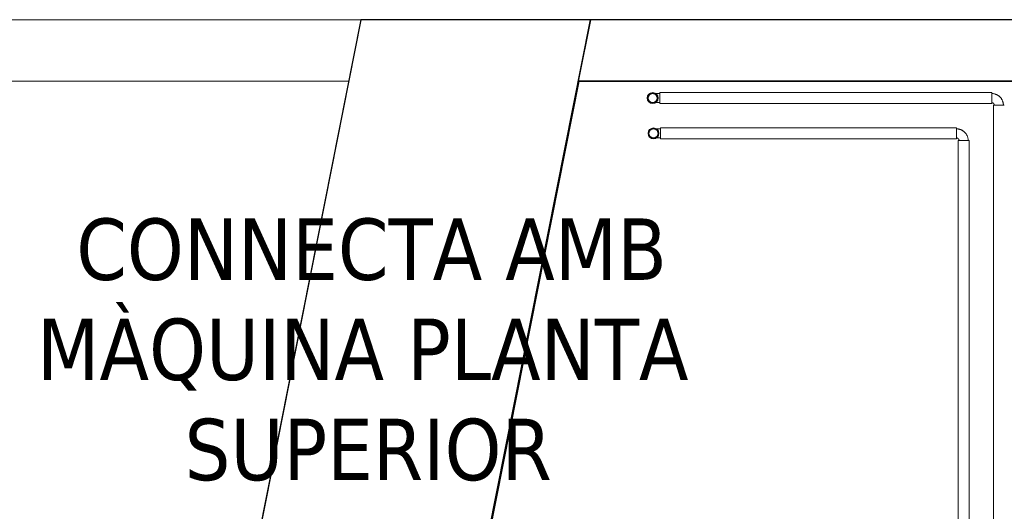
# Model space of a CAD drawing. Header units: metres. Extents: x 391.1 to 427.5, y 12.7 to 28.4.
# Tile 17 of 140: x 399.9 to 402.3, y 27 to 28.2. Entities that reach past the tile are written whole.
import ezdxf

# ---------------------------------------------------------------- set-up
doc = ezdxf.new("R2010")
doc.units = ezdxf.units.M
doc.layers.add('01_SUELOS', color=7, linetype='Continuous', lineweight=25, true_color=0x007f00)
for name, color, linetype, lineweight in [('A-DETL-____-MBND', 7, 'Continuous', 18), ('A-WALL-____-MCUT', 7, 'Continuous', 25), ('A-WALL-____-OTLN', 7, 'Continuous', 25), ('G-____-____-TEXT', 7, 'Continuous', 30), ('P-PIPE-____-OTLN', 7, 'Continuous', 18)]:
    doc.layers.add(name, color=color, linetype=linetype, lineweight=lineweight)
doc.styles.add('Tahoma_4', font='tahoma.ttf', dxfattribs={"height": 0.15})

# ---------------------------------------------------------------- blocks, each defined once
blk = doc.blocks.new('Family - Envans P1-154895-04_CLI_AIGUA_P1')
at = {"layer": 'A-WALL-____-MCUT', "color": 253, "true_color": 0xaaaaaa}
for p, q in [((25.5857, 0.15), (0.0311, 0.15)), ((25.556, 0), (25.5857, 0.15)), ((0, 0), (25.556, 0))]:
    blk.add_line(p, q, dxfattribs=at)
at = {"layer": 'A-WALL-____-OTLN', "color": 253, "true_color": 0xaaaaaa}
for p, q in [((25.5857, 0.15), (0.0311, 0.15)), ((25.556, 0), (25.5857, 0.15)), ((0, 0), (25.556, 0))]:
    blk.add_line(p, q, dxfattribs=at)
at = {"layer": 'A-WALL-____-OTLN', "color": 253, "lineweight": 18, "true_color": 0xaaaaaa}
blk.add_line((0, 0), (25.556, 0), dxfattribs=at)
blk = doc.blocks.new('Family - Façana nord-oest P1-154990-04_CLI_AIGUA_P1')
at = {"layer": 'A-WALL-____-MCUT', "color": 253, "true_color": 0xaaaaaa}
for p, q in [((1.6228, 0.55), (-0.109, 0.55)), ((-0.109, 0.55), (0, 0)), ((0, 0), (1.6228, 0))]:
    blk.add_line(p, q, dxfattribs=at)
at = {"layer": 'A-WALL-____-OTLN', "color": 253, "true_color": 0xaaaaaa}
for p, q in [((8.8668, 0.55), (-0.109, 0.55)), ((-0.109, 0.55), (0, 0)), ((0, 0), (8.8668, 0))]:
    blk.add_line(p, q, dxfattribs=at)
at = {"layer": 'A-WALL-____-OTLN', "color": 253, "lineweight": 18, "true_color": 0xaaaaaa}
blk.add_line((0, 0), (8.8668, 0), dxfattribs=at)
blk = doc.blocks.new('Family - LONDR55-XX_ZZ-ARQ-CAA-M3D-Londres55-155045-04_CLI_AIGUA_P1')
at = {"layer": '01_SUELOS', "color": 9, "true_color": 0xaad4aa}
for p, q in [((2.9654, 14.9576), (0, 0)), ((0, 0), (2.9654, 14.9576)), ((6.1394, 14.9576), (2.9654, 14.9576)), ((2.9654, 14.9576), (6.1394, 14.9576))]:
    blk.add_line(p, q, dxfattribs=at)
blk = doc.blocks.new('Family - Envans P1-155215-04_CLI_AIGUA_P1')
at = {"layer": 'A-DETL-____-MBND', "color": 253, "true_color": 0xaaaaaa}
for p, q in [((0.0297, 0.15), (0, 0)), ((0, 0), (0.0297, 0.15)), ((6.29, 0.15), (0.0297, 0.15)), ((0.0297, 0.15), (6.29, 0.15)), ((0, 0), (6.29, 0)), ((6.29, 0), (0, 0)), ((0, 0), (6.29, 0))]:
    blk.add_line(p, q, dxfattribs=at)
blk = doc.blocks.new('LONDR55-XX_ZZ-ARQ-CAA-M3D-Londres55_ifc-1-04_CLI_AIGUA_P1')
at = {"layer": '01_SUELOS', "color": 253, "lineweight": 18, "true_color": 0xaaaaaa}
blk.add_blockref('Family - LONDR55-XX_ZZ-ARQ-CAA-M3D-Londres55-155045-04_CLI_AIGUA_P1', (398.2972, 13.1206), dxfattribs=at)
at = {"layer": 'A-WALL-____-OTLN', "color": 253, "lineweight": 18, "true_color": 0xaaaaaa}
for name, p, rotation in [('Family - Façana nord-oest P1-154990-04_CLI_AIGUA_P1', (400.7297, 28.2282), 258.7933562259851), ('Family - Envans P1-155215-04_CLI_AIGUA_P1', (400.7297, 28.2282), 180), ('Family - Envans P1-154895-04_CLI_AIGUA_P1', (426.8464, 28.2282), 180)]:
    blk.add_blockref(name, p, dxfattribs=dict(at, rotation=rotation))
blk = doc.blocks.new('M_Codo - Genérico - Estándar-V2-04_CLI_AIGUA_P1')
at = {"layer": 'P-PIPE-____-OTLN', "color": 30, "true_color": 0xff7f00}
for p, q in [((-0.0175, 0.0111), (-0.0175, -0.0111)), ((-0.0175, 0.0111), (-0.0175, -0.0111)), ((0.0111, 0.0175), (-0.0111, 0.0175)), ((0.0111, 0.0175), (-0.0111, 0.0175))]:
    blk.add_line(p, q, dxfattribs=at)
at = {"layer": 'P-PIPE-____-OTLN', "color": 30, "true_color": 0xff7f00, "flags": 128}
for points in [[(-0.0111, 0.0175), (-0.0111, 0.0172), (-0.0111, 0.017), (-0.0112, 0.0167), (-0.0112, 0.0165), (-0.0112, 0.0162), (-0.0113, 0.016), (-0.0114, 0.0157), (-0.0114, 0.0155), (-0.0115, 0.0152), (-0.0116, 0.015), (-0.0117, 0.0148), (-0.0118, 0.0145), (-0.012, 0.0143), (-0.0121, 0.0141), (-0.0122, 0.0139), (-0.0124, 0.0137), (-0.0125, 0.0135), (-0.0127, 0.0133), (-0.0129, 0.0131), (-0.013, 0.0129), (-0.0132, 0.0127), (-0.0134, 0.0126), (-0.0136, 0.0124), (-0.0138, 0.0123), (-0.014, 0.0121), (-0.0142, 0.012), (-0.0145, 0.0119), (-0.0147, 0.0117), (-0.0149, 0.0116), (-0.0152, 0.0115), (-0.0154, 0.0115), (-0.0156, 0.0114), (-0.0159, 0.0113), (-0.0161, 0.0113), (-0.0164, 0.0112), (-0.0166, 0.0112), (-0.0169, 0.0111), (-0.0171, 0.0111), (-0.0174, 0.0111), (-0.0175, 0.0111)], [(-0.0175, -0.0111), (-0.0163, -0.0111), (-0.0152, -0.011), (-0.014, -0.0109), (-0.0129, -0.0107), (-0.0118, -0.0105), (-0.0107, -0.0103), (-0.0096, -0.01), (-0.0085, -0.0097), (-0.0074, -0.0093), (-0.0063, -0.0089), (-0.0053, -0.0084), (-0.0043, -0.0079), (-0.0033, -0.0073), (-0.0023, -0.0067), (-0.0013, -0.0061), (-0.0004, -0.0055), (0.0005, -0.0048), (0.0014, -0.004), (0.0022, -0.0032), (0.003, -0.0024), (0.0038, -0.0016), (0.0046, -0.0007), (0.0053, 0.0002), (0.0059, 0.0011), (0.0066, 0.002), (0.0072, 0.003), (0.0077, 0.004), (0.0083, 0.005), (0.0087, 0.0061), (0.0092, 0.0071), (0.0096, 0.0082), (0.0099, 0.0093), (0.0102, 0.0104), (0.0105, 0.0115), (0.0107, 0.0126), (0.0109, 0.0137), (0.011, 0.0149), (0.0111, 0.016), (0.0111, 0.0172), (0.0111, 0.0175)]]:
    blk.add_lwpolyline(points, dxfattribs=at)
blk = doc.blocks.new('M_Codo - Genérico - Estándar-V3-04_CLI_AIGUA_P1')
at = {"layer": 'P-PIPE-____-OTLN', "color": 31, "true_color": 0xffbe82}
for p, q in [((-0.0175, 0.0111), (-0.0175, -0.0111)), ((-0.0175, 0.0111), (-0.0175, -0.0111)), ((0.0111, 0.0175), (-0.0111, 0.0175)), ((0.0111, 0.0175), (-0.0111, 0.0175))]:
    blk.add_line(p, q, dxfattribs=at)
at = {"layer": 'P-PIPE-____-OTLN', "color": 31, "true_color": 0xffbe82, "flags": 128}
for points in [[(-0.0111, 0.0175), (-0.0111, 0.0172), (-0.0111, 0.017), (-0.0112, 0.0167), (-0.0112, 0.0165), (-0.0112, 0.0162), (-0.0113, 0.016), (-0.0114, 0.0157), (-0.0114, 0.0155), (-0.0115, 0.0152), (-0.0116, 0.015), (-0.0117, 0.0148), (-0.0118, 0.0145), (-0.012, 0.0143), (-0.0121, 0.0141), (-0.0122, 0.0139), (-0.0124, 0.0137), (-0.0125, 0.0135), (-0.0127, 0.0133), (-0.0129, 0.0131), (-0.013, 0.0129), (-0.0132, 0.0127), (-0.0134, 0.0126), (-0.0136, 0.0124), (-0.0138, 0.0123), (-0.014, 0.0121), (-0.0142, 0.012), (-0.0145, 0.0119), (-0.0147, 0.0117), (-0.0149, 0.0116), (-0.0152, 0.0115), (-0.0154, 0.0115), (-0.0156, 0.0114), (-0.0159, 0.0113), (-0.0161, 0.0113), (-0.0164, 0.0112), (-0.0166, 0.0112), (-0.0169, 0.0111), (-0.0171, 0.0111), (-0.0174, 0.0111), (-0.0175, 0.0111)], [(-0.0175, -0.0111), (-0.0163, -0.0111), (-0.0152, -0.011), (-0.014, -0.0109), (-0.0129, -0.0107), (-0.0118, -0.0105), (-0.0107, -0.0103), (-0.0096, -0.01), (-0.0085, -0.0097), (-0.0074, -0.0093), (-0.0063, -0.0089), (-0.0053, -0.0084), (-0.0043, -0.0079), (-0.0033, -0.0073), (-0.0023, -0.0067), (-0.0013, -0.0061), (-0.0004, -0.0055), (0.0005, -0.0048), (0.0014, -0.004), (0.0022, -0.0032), (0.003, -0.0024), (0.0038, -0.0016), (0.0046, -0.0007), (0.0053, 0.0002), (0.0059, 0.0011), (0.0066, 0.002), (0.0072, 0.003), (0.0077, 0.004), (0.0083, 0.005), (0.0087, 0.0061), (0.0092, 0.0071), (0.0096, 0.0082), (0.0099, 0.0093), (0.0102, 0.0104), (0.0105, 0.0115), (0.0107, 0.0126), (0.0109, 0.0137), (0.011, 0.0149), (0.0111, 0.016), (0.0111, 0.0172), (0.0111, 0.0175)]]:
    blk.add_lwpolyline(points, dxfattribs=at)
blk = doc.blocks.new('M_Codo - Genérico - Estándar-V7-04_CLI_AIGUA_P1')
at = {"layer": 'P-PIPE-____-OTLN', "color": 31, "true_color": 0xffbe82}
for p, q in [((401.4603, 28.0366), (401.4603, 28.0477)), ((401.4603, 28.0255), (401.4603, 28.0366))]:
    blk.add_line(p, q, dxfattribs=at)
at = {"layer": 'P-PIPE-____-OTLN', "color": 31, "true_color": 0xffbe82, "flags": 128}
for points in [[(401.4317, 28.0366), (401.4317, 28.037), (401.4317, 28.0375), (401.4318, 28.0379), (401.4318, 28.0383), (401.4319, 28.0388), (401.432, 28.0392), (401.4321, 28.0396), (401.4323, 28.0401), (401.4324, 28.0405), (401.4326, 28.0409), (401.4327, 28.0413), (401.4329, 28.0417), (401.4332, 28.0421), (401.4334, 28.0425), (401.4336, 28.0428), (401.4339, 28.0432), (401.4342, 28.0436), (401.4344, 28.0439), (401.4347, 28.0442), (401.4351, 28.0445), (401.4354, 28.0448), (401.4357, 28.0451), (401.4361, 28.0454), (401.4364, 28.0457), (401.4368, 28.0459), (401.4372, 28.0462), (401.4376, 28.0464), (401.438, 28.0466), (401.4384, 28.0468), (401.4388, 28.0469), (401.4392, 28.0471), (401.4396, 28.0472), (401.44, 28.0473), (401.4405, 28.0474), (401.4409, 28.0475), (401.4414, 28.0476), (401.4418, 28.0476), (401.4422, 28.0477), (401.4427, 28.0477), (401.4428, 28.0477)], [(401.4428, 28.0255), (401.4424, 28.0255), (401.4419, 28.0255), (401.4415, 28.0255), (401.441, 28.0256), (401.4406, 28.0257), (401.4402, 28.0258), (401.4397, 28.0259), (401.4393, 28.026), (401.4389, 28.0262), (401.4385, 28.0263), (401.4381, 28.0265), (401.4377, 28.0267), (401.4373, 28.0269), (401.4369, 28.0272), (401.4365, 28.0274), (401.4362, 28.0277), (401.4358, 28.0279), (401.4355, 28.0282), (401.4351, 28.0285), (401.4348, 28.0288), (401.4345, 28.0292), (401.4342, 28.0295), (401.434, 28.0298), (401.4337, 28.0302), (401.4335, 28.0306), (401.4332, 28.0309), (401.433, 28.0313), (401.4328, 28.0317), (401.4326, 28.0321), (401.4324, 28.0325), (401.4323, 28.033), (401.4322, 28.0334), (401.432, 28.0338), (401.4319, 28.0342), (401.4319, 28.0347), (401.4318, 28.0351), (401.4317, 28.0356), (401.4317, 28.036), (401.4317, 28.0365), (401.4317, 28.0366)], [(401.4428, 28.0477), (401.4428, 28.0477), (401.4429, 28.0477), (401.4429, 28.0477), (401.443, 28.0477), (401.4431, 28.0477), (401.4433, 28.0477), (401.4435, 28.0477), (401.4437, 28.0477), (401.4439, 28.0477), (401.4442, 28.0477), (401.4445, 28.0477), (401.4448, 28.0477), (401.4451, 28.0477), (401.4455, 28.0477), (401.4459, 28.0477), (401.4463, 28.0477), (401.4467, 28.0477), (401.4471, 28.0477), (401.4476, 28.0477), (401.4481, 28.0477), (401.4486, 28.0477), (401.4491, 28.0477), (401.4497, 28.0477), (401.4502, 28.0477), (401.4508, 28.0477), (401.4514, 28.0477), (401.452, 28.0477), (401.4527, 28.0477), (401.4533, 28.0477), (401.4539, 28.0477), (401.4546, 28.0477), (401.4553, 28.0477), (401.4559, 28.0477), (401.4566, 28.0477), (401.4573, 28.0477), (401.458, 28.0477), (401.4587, 28.0477), (401.4594, 28.0477), (401.4601, 28.0477), (401.4603, 28.0477)], [(401.4428, 28.0477), (401.4432, 28.0477), (401.4437, 28.0476), (401.4441, 28.0476), (401.4446, 28.0475), (401.445, 28.0475), (401.4454, 28.0474), (401.4459, 28.0473), (401.4463, 28.0471), (401.4467, 28.047), (401.4471, 28.0468), (401.4475, 28.0466), (401.4479, 28.0464), (401.4483, 28.0462), (401.4487, 28.046), (401.4491, 28.0457), (401.4494, 28.0455), (401.4498, 28.0452), (401.4501, 28.0449), (401.4505, 28.0446), (401.4508, 28.0443), (401.4511, 28.044), (401.4514, 28.0437), (401.4516, 28.0433), (401.4519, 28.0429), (401.4522, 28.0426), (401.4524, 28.0422), (401.4526, 28.0418), (401.4528, 28.0414), (401.453, 28.041), (401.4532, 28.0406), (401.4533, 28.0402), (401.4534, 28.0398), (401.4536, 28.0393), (401.4537, 28.0389), (401.4538, 28.0385), (401.4538, 28.038), (401.4539, 28.0376), (401.4539, 28.0371), (401.4539, 28.0367), (401.4539, 28.0366)], [(401.4539, 28.0366), (401.4539, 28.0361), (401.4539, 28.0357), (401.4538, 28.0352), (401.4538, 28.0348), (401.4537, 28.0344), (401.4536, 28.0339), (401.4535, 28.0335), (401.4533, 28.0331), (401.4532, 28.0327), (401.453, 28.0322), (401.4529, 28.0318), (401.4527, 28.0314), (401.4524, 28.0311), (401.4522, 28.0307), (401.452, 28.0303), (401.4517, 28.0299), (401.4514, 28.0296), (401.4512, 28.0292), (401.4509, 28.0289), (401.4505, 28.0286), (401.4502, 28.0283), (401.4499, 28.028), (401.4495, 28.0277), (401.4492, 28.0275), (401.4488, 28.0272), (401.4484, 28.027), (401.448, 28.0268), (401.4476, 28.0266), (401.4472, 28.0264), (401.4468, 28.0262), (401.4464, 28.0261), (401.446, 28.0259), (401.4456, 28.0258), (401.4451, 28.0257), (401.4447, 28.0256), (401.4443, 28.0256), (401.4438, 28.0255), (401.4434, 28.0255), (401.4429, 28.0255), (401.4428, 28.0255)], [(401.4603, 28.0255), (401.4596, 28.0255), (401.4589, 28.0255), (401.4582, 28.0255), (401.4575, 28.0255), (401.4568, 28.0255), (401.4561, 28.0255), (401.4554, 28.0255), (401.4548, 28.0255), (401.4541, 28.0255), (401.4535, 28.0255), (401.4528, 28.0255), (401.4522, 28.0255), (401.4516, 28.0255), (401.451, 28.0255), (401.4504, 28.0255), (401.4498, 28.0255), (401.4493, 28.0255), (401.4487, 28.0255), (401.4482, 28.0255), (401.4477, 28.0255), (401.4473, 28.0255), (401.4468, 28.0255), (401.4464, 28.0255), (401.446, 28.0255), (401.4456, 28.0255), (401.4452, 28.0255), (401.4449, 28.0255), (401.4445, 28.0255), (401.4443, 28.0255), (401.444, 28.0255), (401.4437, 28.0255), (401.4435, 28.0255), (401.4433, 28.0255), (401.4432, 28.0255), (401.4431, 28.0255), (401.443, 28.0255), (401.4429, 28.0255), (401.4428, 28.0255), (401.4428, 28.0255)]]:
    blk.add_lwpolyline(points, dxfattribs=at)
at = {"layer": 'P-PIPE-____-OTLN', "color": 31, "true_color": 0xffbe82}
for start, end in [(0, 180), (180, 0)]:
    blk.add_arc((401.4428, 28.0366), 0.0111, start, end, dxfattribs=at)
blk = doc.blocks.new('M_Codo - Genérico - Estándar-V8-04_CLI_AIGUA_P1')
at = {"layer": 'P-PIPE-____-OTLN', "color": 30, "true_color": 0xff7f00}
for p, q in [((401.4622, 27.9503), (401.4622, 27.9614)), ((401.4622, 27.9391), (401.4622, 27.9503))]:
    blk.add_line(p, q, dxfattribs=at)
at = {"layer": 'P-PIPE-____-OTLN', "color": 30, "true_color": 0xff7f00, "flags": 128}
for points in [[(401.4336, 27.9503), (401.4336, 27.9507), (401.4337, 27.9512), (401.4337, 27.9516), (401.4338, 27.952), (401.4339, 27.9525), (401.4339, 27.9529), (401.4341, 27.9533), (401.4342, 27.9538), (401.4343, 27.9542), (401.4345, 27.9546), (401.4347, 27.955), (401.4349, 27.9554), (401.4351, 27.9558), (401.4353, 27.9562), (401.4356, 27.9565), (401.4358, 27.9569), (401.4361, 27.9572), (401.4364, 27.9576), (401.4367, 27.9579), (401.437, 27.9582), (401.4373, 27.9585), (401.4377, 27.9588), (401.438, 27.9591), (401.4384, 27.9594), (401.4387, 27.9596), (401.4391, 27.9598), (401.4395, 27.9601), (401.4399, 27.9603), (401.4403, 27.9605), (401.4407, 27.9606), (401.4411, 27.9608), (401.4416, 27.9609), (401.442, 27.961), (401.4424, 27.9611), (401.4429, 27.9612), (401.4433, 27.9613), (401.4437, 27.9613), (401.4442, 27.9614), (401.4446, 27.9614), (401.4447, 27.9614)], [(401.4447, 27.9391), (401.4443, 27.9392), (401.4439, 27.9392), (401.4434, 27.9392), (401.443, 27.9393), (401.4425, 27.9394), (401.4421, 27.9395), (401.4417, 27.9396), (401.4412, 27.9397), (401.4408, 27.9399), (401.4404, 27.94), (401.44, 27.9402), (401.4396, 27.9404), (401.4392, 27.9406), (401.4388, 27.9408), (401.4385, 27.9411), (401.4381, 27.9413), (401.4378, 27.9416), (401.4374, 27.9419), (401.4371, 27.9422), (401.4368, 27.9425), (401.4365, 27.9428), (401.4362, 27.9432), (401.4359, 27.9435), (401.4356, 27.9439), (401.4354, 27.9443), (401.4352, 27.9446), (401.4349, 27.945), (401.4347, 27.9454), (401.4346, 27.9458), (401.4344, 27.9462), (401.4342, 27.9467), (401.4341, 27.9471), (401.434, 27.9475), (401.4339, 27.9479), (401.4338, 27.9484), (401.4337, 27.9488), (401.4337, 27.9493), (401.4336, 27.9497), (401.4336, 27.9501), (401.4336, 27.9503)], [(401.4447, 27.9614), (401.4448, 27.9614), (401.4448, 27.9614), (401.4449, 27.9614), (401.445, 27.9614), (401.4451, 27.9614), (401.4452, 27.9614), (401.4454, 27.9614), (401.4456, 27.9614), (401.4459, 27.9614), (401.4461, 27.9614), (401.4464, 27.9614), (401.4467, 27.9614), (401.4471, 27.9614), (401.4474, 27.9614), (401.4478, 27.9614), (401.4482, 27.9614), (401.4486, 27.9614), (401.4491, 27.9614), (401.4495, 27.9614), (401.45, 27.9614), (401.4506, 27.9614), (401.4511, 27.9614), (401.4516, 27.9614), (401.4522, 27.9614), (401.4528, 27.9614), (401.4534, 27.9614), (401.454, 27.9614), (401.4546, 27.9614), (401.4552, 27.9614), (401.4559, 27.9614), (401.4565, 27.9614), (401.4572, 27.9614), (401.4579, 27.9614), (401.4586, 27.9614), (401.4592, 27.9614), (401.4599, 27.9614), (401.4606, 27.9614), (401.4613, 27.9614), (401.462, 27.9614), (401.4622, 27.9614)], [(401.4447, 27.9614), (401.4452, 27.9614), (401.4456, 27.9613), (401.4461, 27.9613), (401.4465, 27.9612), (401.447, 27.9612), (401.4474, 27.9611), (401.4478, 27.9609), (401.4482, 27.9608), (401.4487, 27.9607), (401.4491, 27.9605), (401.4495, 27.9603), (401.4499, 27.9601), (401.4503, 27.9599), (401.4506, 27.9597), (401.451, 27.9594), (401.4514, 27.9592), (401.4517, 27.9589), (401.4521, 27.9586), (401.4524, 27.9583), (401.4527, 27.958), (401.453, 27.9577), (401.4533, 27.9573), (401.4536, 27.957), (401.4538, 27.9566), (401.4541, 27.9563), (401.4543, 27.9559), (401.4545, 27.9555), (401.4547, 27.9551), (401.4549, 27.9547), (401.4551, 27.9543), (401.4553, 27.9539), (401.4554, 27.9534), (401.4555, 27.953), (401.4556, 27.9526), (401.4557, 27.9522), (401.4558, 27.9517), (401.4558, 27.9513), (401.4558, 27.9508), (401.4559, 27.9504), (401.4559, 27.9503)], [(401.4559, 27.9503), (401.4558, 27.9498), (401.4558, 27.9494), (401.4558, 27.9489), (401.4557, 27.9485), (401.4556, 27.9481), (401.4555, 27.9476), (401.4554, 27.9472), (401.4553, 27.9468), (401.4551, 27.9463), (401.455, 27.9459), (401.4548, 27.9455), (401.4546, 27.9451), (401.4544, 27.9447), (401.4542, 27.9444), (401.4539, 27.944), (401.4537, 27.9436), (401.4534, 27.9433), (401.4531, 27.9429), (401.4528, 27.9426), (401.4525, 27.9423), (401.4522, 27.942), (401.4518, 27.9417), (401.4515, 27.9414), (401.4511, 27.9412), (401.4507, 27.9409), (401.4504, 27.9407), (401.45, 27.9405), (401.4496, 27.9403), (401.4492, 27.9401), (401.4488, 27.9399), (401.4484, 27.9398), (401.4479, 27.9396), (401.4475, 27.9395), (401.4471, 27.9394), (401.4466, 27.9393), (401.4462, 27.9392), (401.4458, 27.9392), (401.4453, 27.9392), (401.4449, 27.9391), (401.4447, 27.9391)], [(401.4622, 27.9391), (401.4615, 27.9391), (401.4608, 27.9391), (401.4601, 27.9391), (401.4594, 27.9391), (401.4587, 27.9391), (401.4581, 27.9391), (401.4574, 27.9391), (401.4567, 27.9391), (401.4561, 27.9391), (401.4554, 27.9391), (401.4548, 27.9391), (401.4541, 27.9391), (401.4535, 27.9391), (401.4529, 27.9391), (401.4523, 27.9391), (401.4518, 27.9391), (401.4512, 27.9391), (401.4507, 27.9391), (401.4502, 27.9391), (401.4497, 27.9391), (401.4492, 27.9391), (401.4487, 27.9391), (401.4483, 27.9391), (401.4479, 27.9391), (401.4475, 27.9391), (401.4471, 27.9391), (401.4468, 27.9391), (401.4465, 27.9391), (401.4462, 27.9391), (401.4459, 27.9391), (401.4457, 27.9391), (401.4455, 27.9391), (401.4453, 27.9391), (401.4451, 27.9391), (401.445, 27.9391), (401.4449, 27.9391), (401.4448, 27.9391), (401.4448, 27.9391), (401.4447, 27.9391)]]:
    blk.add_lwpolyline(points, dxfattribs=at)
at = {"layer": 'P-PIPE-____-OTLN', "color": 30, "true_color": 0xff7f00}
for start, end in [(0, 180), (180, 0)]:
    blk.add_arc((401.4447, 27.9503), 0.0111, start, end, dxfattribs=at)

msp = doc.modelspace()

# ---------------------------------------------------------------- linework, layer by layer
at = {"layer": 'P-PIPE-____-OTLN', "color": 31, "true_color": 0xffbe82}
for p, q in [((402.2713, 28.0499), (401.4603, 28.0499)), ((401.4603, 28.0499), (401.4603, 28.0232)), ((402.2713, 28.0232), (402.2713, 28.0499)), ((401.4603, 28.0232), (402.2713, 28.0232)), ((402.2754, 28.0191), (402.2754, 25.3578)), ((402.3021, 28.0191), (402.2754, 28.0191))]:
    msp.add_line(p, q, dxfattribs=at)
at = {"layer": 'P-PIPE-____-OTLN', "color": 30, "true_color": 0xff7f00}
for p, q in [((402.1853, 27.9636), (401.4622, 27.9636)), ((401.4622, 27.9636), (401.4622, 27.9369)), ((402.1853, 27.9369), (402.1853, 27.9636)), ((401.4622, 27.9369), (402.1853, 27.9369)), ((402.1895, 27.9328), (402.1895, 25.3578)), ((402.2162, 27.9328), (402.1895, 27.9328)), ((402.2162, 25.3578), (402.2162, 27.9328))]:
    msp.add_line(p, q, dxfattribs=at)
for centre, start, end in [((401.4428, 28.0366), 0, 180), ((401.4428, 28.0366), 180, 0), ((401.4447, 27.9503), 0, 180), ((401.4447, 27.9503), 180, 0)]:
    msp.add_arc(centre, 0.0134, start, end, dxfattribs=at)

# ---------------------------------------------------------------- block references
at = {"lineweight": 5}
msp.add_blockref('LONDR55-XX_ZZ-ARQ-CAA-M3D-Londres55_ifc-1-04_CLI_AIGUA_P1', (0, 0), dxfattribs=at)
at = {"layer": 'P-PIPE-____-OTLN', "color": 31, "true_color": 0xffbe82}
msp.add_blockref('M_Codo - Genérico - Estándar-V7-04_CLI_AIGUA_P1', (0, 0), dxfattribs=at)
at = {"layer": 'P-PIPE-____-OTLN', "color": 31, "true_color": 0xffbe82, "rotation": 90}
msp.add_blockref('M_Codo - Genérico - Estándar-V3-04_CLI_AIGUA_P1', (402.2888, 28.0366), dxfattribs=at)
at = {"layer": 'P-PIPE-____-OTLN', "color": 30, "true_color": 0xff7f00}
msp.add_blockref('M_Codo - Genérico - Estándar-V8-04_CLI_AIGUA_P1', (0, 0), dxfattribs=at)
at = {"layer": 'P-PIPE-____-OTLN', "color": 30, "true_color": 0xff7f00, "rotation": 90}
msp.add_blockref('M_Codo - Genérico - Estándar-V2-04_CLI_AIGUA_P1', (402.2028, 27.9503), dxfattribs=at)

# ---------------------------------------------------------------- texts
at = {"layer": 'G-____-____-TEXT', "char_height": 0.15, "attachment_point": 1, "style": 'Tahoma_4'}
for s, insert, width in [('CONNECTA AMB ', (400.034, 27.7424), 1.859915), ('MÀQUINA PLANTA ', (399.9381, 27.4977), 2.088396), ('SUPERIOR', (400.2986, 27.2529), 1.138396)]:
    msp.add_mtext(s, dxfattribs=dict(at, insert=insert, width=width))

doc.saveas('drawing.dxf')
